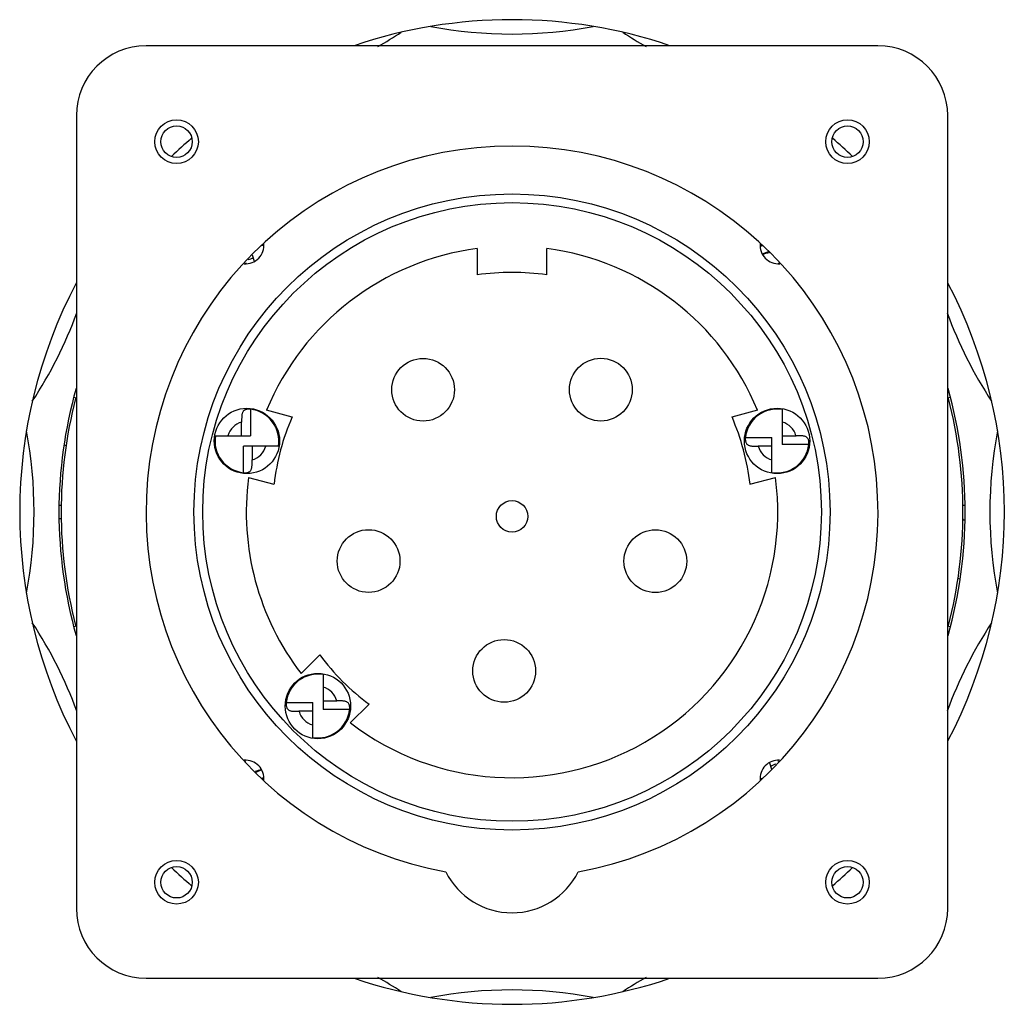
# Model space of a CAD drawing. Header units: millimetres. Extents: x 1014 to 1127, y 178 to 291.
import ezdxf

# ---------------------------------------------------------------- set-up
doc = ezdxf.new("R2010")
doc.units = ezdxf.units.MM
doc.header["$LTSCALE"] = 30.734
doc.layers.get('0').update_dxf_attribs({"linetype": 'CONTINUOUS'})

msp = doc.modelspace()

# ---------------------------------------------------------------- linework, layer by layer
at = {"color": 7, "linetype": 'Continuous'}
for p, q in [((1112.58, 288.19), (1028.58, 288.19)), ((1020.58, 280.19), (1020.58, 189.19)), ((1120.58, 189.19), (1120.58, 280.19)), ((1041.87, 265.29), (1041.98, 265.32)), ((1041.92, 265.35), (1042.08, 265.37)), ((1041.98, 265.32), (1042.08, 265.35)), ((1066.58, 264.93), (1066.58, 261.9)), ((1074.58, 261.9), (1074.58, 264.93)), ((1099.4, 265.22), (1099.07, 265.17)), ((1099.17, 265.22), (1099.07, 265.19)), ((1099.32, 264.3), (1100.02, 264.58)), ((1040, 263.34), (1040.04, 263.19)), ((1041.01, 263.45), (1040.81, 264.18)), ((1101.17, 263.33), (1101.21, 263.19)), ((1020.58, 248.84), (1020.54, 248.85)), ((1120.61, 248.85), (1120.58, 248.84)), ((1020.28, 247.88), (1020.58, 247.8)), ((1120.58, 247.8), (1120.88, 247.88)), ((1040.55, 246.48), (1040.55, 243.44)), ((1045.33, 245.59), (1042.41, 246.38)), ((1098.75, 246.38), (1095.82, 245.59)), ((1101.6, 246.46), (1101.6, 242.44)), ((1039.55, 243.44), (1039.55, 245.01)), ((1036.54, 243.44), (1040.55, 243.44)), ((1097.36, 243.24), (1100.4, 243.24)), ((1100.4, 239.23), (1100.4, 243.24)), ((1101.6, 243.44), (1103.17, 243.44)), ((1019.15, 242.39), (1019.41, 242.32)), ((1039.75, 239.2), (1039.75, 242.24)), ((1043.76, 242.24), (1039.75, 242.24)), ((1040.75, 242.24), (1040.75, 240.67)), ((1100.4, 242.24), (1098.83, 242.24)), ((1104.65, 242.44), (1101.6, 242.44)), ((1040.33, 238.65), (1043.26, 237.87)), ((1097.89, 237.87), (1100.82, 238.65)), ((1018.88, 235.44), (1018.58, 235.44)), ((1122.57, 235.44), (1122.27, 235.44)), ((1018.58, 233.94), (1018.88, 233.94)), ((1122, 226.99), (1121.74, 227.06)), ((1020.58, 221.58), (1020.28, 221.5)), ((1120.88, 221.5), (1120.58, 221.58)), ((1020.54, 220.53), (1020.58, 220.54)), ((1120.58, 220.54), (1120.61, 220.53)), ((1048.51, 218.28), (1046.37, 216.14)), ((1048.9, 216.03), (1048.9, 212.02)), ((1044.66, 212.82), (1047.7, 212.82)), ((1047.7, 208.8), (1047.7, 212.82)), ((1048.9, 213.02), (1050.47, 213.02)), ((1052.02, 210.48), (1054.17, 212.62)), ((1047.7, 211.82), (1046.13, 211.82)), ((1051.94, 212.02), (1048.9, 212.02)), ((1039.98, 206.06), (1039.94, 206.19)), ((1100.14, 205.92), (1100.34, 205.19)), ((1101.15, 206.04), (1101.11, 206.19)), ((1041.83, 205.08), (1041.18, 204.81)), ((1041.8, 204.16), (1042.08, 204.2)), ((1041.98, 204.16), (1042.08, 204.19)), ((1099.17, 204.06), (1099.07, 204.03)), ((1099.23, 204.03), (1099.07, 204.01)), ((1099.29, 204.09), (1099.17, 204.06)), ((1028.58, 181.19), (1112.58, 181.19))]:
    msp.add_line(p, q, dxfattribs=at)
for centre, radius in [((1032.08, 277.19), 2.5), ((1109.08, 277.19), 2.5), ((1032.08, 277.19), 1.8), ((1109.08, 277.19), 1.8), ((1070.58, 234.69), 36.5), ((1070.58, 234.69), 35.5), ((1060.37, 248.72), 3.6), ((1080.77, 248.73), 3.6), ((1040.15, 242.84), 3.75), ((1101, 242.84), 3.75), ((1070.58, 234.19), 1.8), ((1054.12, 229.06), 3.6), ((1087.03, 229.05), 3.6), ((1069.68, 216.45), 3.6), ((1048.3, 212.42), 3.75), ((1032.08, 192.19), 2.5), ((1109.08, 192.19), 2.5), ((1032.08, 192.19), 1.8), ((1109.08, 192.19), 1.8)]:
    msp.add_circle(centre, radius, dxfattribs=at)
for centre, radius, start, end in [((1070.58, 234.69), 56.5, 71.2845, 108.7155), ((1070.58, 339.54), 50, 259.2512, 280.7488), ((1030.45, 331.56), 50, 299.6465, 303.2488), ((1110.7, 331.56), 50, 236.7512, 240.3535), ((1028.58, 280.19), 8, 90, 180), ((1112.58, 280.19), 8, 0, 90), ((1070.58, 234.69), 56.5, 130.6129, 133.7628), ((1070.58, 234.69), 56.5, 46.2395, 49.3868), ((1070.58, 234.69), 42, 280.4252, 259.5748), ((1039.99, 265.27), 2.1, 266.3206, 6.2057), ((1070.58, 234.69), 30.5, 97.5359, 157.4641), ((1070.58, 234.69), 30.5, 22.5359, 82.4641), ((1101.16, 265.27), 2.1, 174.2182, 273.7556), ((1119.59, 197.14), 71.08, 106.5579, 106.6986), ((1082, 334.84), 72.66, 283.7984, 284.4411), ((1039.99, 265.27), 1.65, 280.8293, 302.9269), ((1070.58, 234.69), 27.5, 81.6364, 98.3636), ((1070.58, 234.69), 56.5, 152.2897, 207.7103), ((1070.58, 234.69), 56.5, 332.2901, 27.7103), ((973.71, 274.81), 50, 326.7512, 339.7883), ((1167.44, 274.81), 50, 200.2117, 213.2488), ((1070.58, 234.69), 52, 164.2026, 195.7974), ((1070.58, 234.69), 52, 344.2026, 15.7974), ((1070.58, 234.69), 51.75, 165.4355, 194.5608), ((1070.58, 234.69), 51.75, 345.4355, 14.5608), ((1040.15, 242.84), 3.66, 350.5756, 83.7329), ((1101, 242.84), 3.66, 80.5756, 173.7329), ((1070.58, 234.69), 27.5, 156.6364, 173.3636), ((1070.58, 234.69), 27.5, 6.6364, 23.3636), ((1040.15, 242.84), 2.25, 105.466, 164.534), ((1101, 242.84), 2.25, 15.466, 74.534), ((965.73, 234.69), 50, 349.2512, 10.7488), ((1040.15, 242.84), 3.66, 170.5756, 263.7329), ((1175.42, 234.69), 50, 169.2512, 190.7488), ((1040.15, 242.84), 2.25, 285.466, 344.534), ((1101, 242.84), 2.25, 195.466, 254.534), ((1101, 242.84), 3.66, 260.5756, 353.7329), ((1070.58, 234.69), 30.5, 172.5359, 217.4641), ((1070.58, 234.69), 30.5, 232.5359, 7.4641), ((1122.06, 233.44), 0.5, 26.0444, 65.2584), ((973.71, 194.57), 50, 20.2117, 33.2488), ((1167.44, 194.57), 50, 146.7512, 159.7883), ((1070.58, 234.69), 27.5, 216.6364, 233.3636), ((1048.3, 212.42), 3.66, 80.5756, 173.7329), ((1048.3, 212.42), 2.25, 15.466, 74.534), ((1048.3, 212.42), 2.25, 195.466, 254.534), ((1048.3, 212.42), 3.66, 260.5756, 353.7329), ((1039.99, 204.11), 2.1, 353.8059, 93.707), ((1101.16, 204.11), 2.1, 86.3206, 186.2057), ((1101.16, 204.11), 1.65, 100.8293, 122.9269), ((1059.11, 134.74), 72.45, 103.798, 104.4064), ((1021.62, 272.04), 70.87, 286.58, 286.6987), ((1070.58, 234.69), 56.5, 226.2395, 229.3868), ((1070.58, 197.19), 8.5, 206.6054, 333.3946), ((1070.58, 234.69), 56.5, 310.6133, 313.7629), ((1028.58, 189.19), 8, 180, 270), ((1112.58, 189.19), 8, 270, 360), ((1070.58, 234.69), 56.5, 251.2845, 288.7155), ((1030.45, 137.82), 50, 56.7512, 60.3535), ((1110.7, 137.82), 50, 119.6465, 123.2488), ((1070.58, 129.84), 50, 79.2512, 100.7488)]:
    msp.add_arc(centre, radius, start, end, dxfattribs=at)
for points in [[(1040.55, 246.48), (1040.5, 246.49), (1040.4, 246.5), (1040.25, 246.49), (1040.11, 246.47), (1039.98, 246.43), (1039.87, 246.38), (1039.78, 246.3), (1039.7, 246.21), (1039.65, 246.11), (1039.61, 246), (1039.58, 245.87), (1039.56, 245.74), (1039.56, 245.6), (1039.55, 245.46), (1039.55, 245.26), (1039.55, 245.11), (1039.55, 245.01)], [(1097.36, 243.24), (1097.36, 243.19), (1097.35, 243.09), (1097.35, 242.94), (1097.38, 242.8), (1097.41, 242.68), (1097.47, 242.56), (1097.54, 242.47), (1097.63, 242.39), (1097.73, 242.34), (1097.85, 242.3), (1097.97, 242.27), (1098.1, 242.26), (1098.24, 242.25), (1098.38, 242.24), (1098.58, 242.24), (1098.73, 242.24), (1098.83, 242.24)], [(1104.65, 242.44), (1104.65, 242.49), (1104.66, 242.59), (1104.65, 242.74), (1104.63, 242.88), (1104.59, 243.01), (1104.54, 243.12), (1104.46, 243.21), (1104.38, 243.29), (1104.27, 243.35), (1104.16, 243.38), (1104.04, 243.41), (1103.9, 243.43), (1103.77, 243.44), (1103.62, 243.44), (1103.42, 243.44), (1103.27, 243.44), (1103.17, 243.44)], [(1039.75, 239.2), (1039.8, 239.19), (1039.9, 239.19), (1040.05, 239.19), (1040.19, 239.21), (1040.32, 239.25), (1040.43, 239.31), (1040.52, 239.38), (1040.6, 239.47), (1040.65, 239.57), (1040.69, 239.69), (1040.72, 239.81), (1040.74, 239.94), (1040.74, 240.08), (1040.75, 240.22), (1040.75, 240.42), (1040.75, 240.57), (1040.75, 240.67)], [(1044.66, 212.82), (1044.65, 212.76), (1044.65, 212.66), (1044.65, 212.52), (1044.68, 212.38), (1044.71, 212.25), (1044.77, 212.14), (1044.84, 212.04), (1044.93, 211.97), (1045.03, 211.91), (1045.15, 211.87), (1045.27, 211.85), (1045.4, 211.83), (1045.54, 211.82), (1045.68, 211.82), (1045.88, 211.81), (1046.03, 211.82), (1046.13, 211.82)], [(1051.94, 212.02), (1051.95, 212.07), (1051.96, 212.17), (1051.95, 212.31), (1051.93, 212.45), (1051.89, 212.58), (1051.84, 212.69), (1051.76, 212.79), (1051.67, 212.86), (1051.57, 212.92), (1051.46, 212.96), (1051.33, 212.98), (1051.2, 213), (1051.07, 213.01), (1050.92, 213.01), (1050.72, 213.02), (1050.57, 213.02), (1050.47, 213.02)]]:
    msp.add_open_spline(points, degree=3, knots=[0, 0, 0, 0, 0.070446, 0.139259, 0.204967, 0.266612, 0.324101, 0.378391, 0.431246, 0.484614, 0.540015, 0.598281, 0.659645, 0.723923, 0.790689, 0.859381, 1, 1, 1, 1], dxfattribs=at)

doc.saveas('drawing.dxf')
